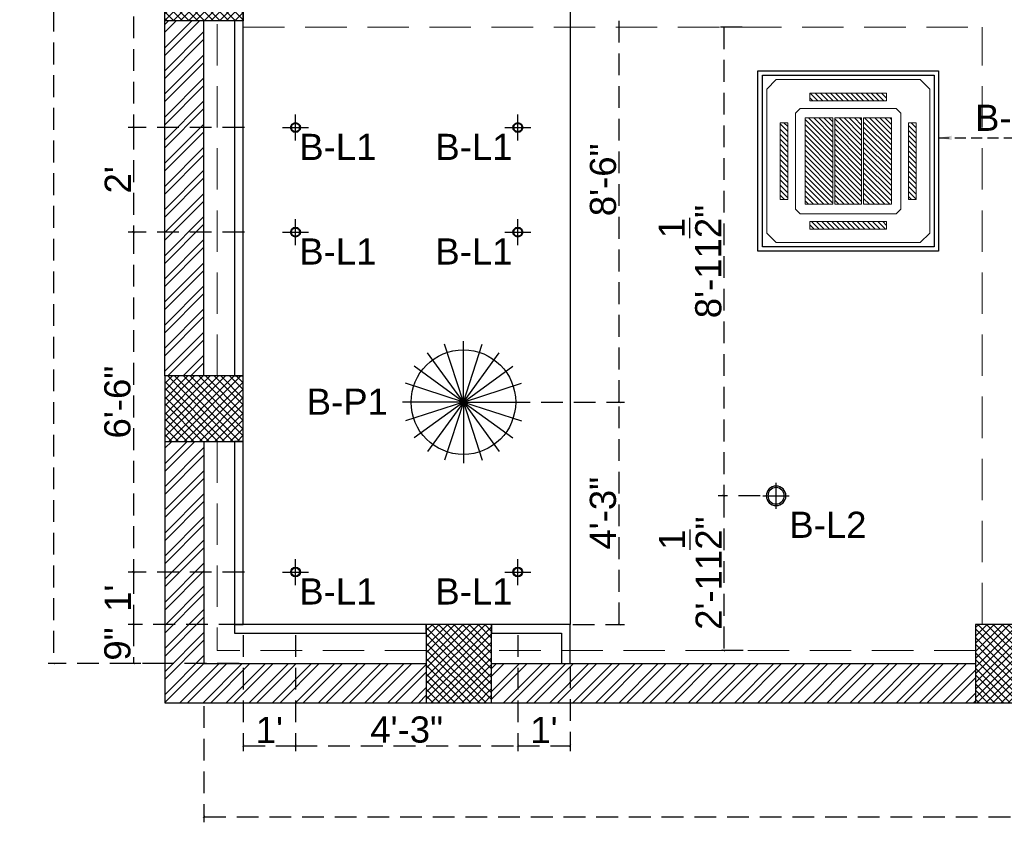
# Model space of a CAD drawing. Header units: inches. Extents: x 105152 to 158499, y 12149 to 30915.
# Tile 72 of 256: x 124635 to 124861, y 17377 to 17561. Entities that reach past the tile are written whole.
import ezdxf

# ---------------------------------------------------------------- set-up
doc = ezdxf.new("R2010")
doc.units = ezdxf.units.IN
doc.header["$MEASUREMENT"] = 0
doc.header["$PDMODE"] = 34
doc.linetypes.add('HIDDEN', pattern=[0.375, 0.25, -0.125])
for name, color, linetype, lineweight in [('-AC-EQUEPMENT', 1, 'Continuous', 20), ('PD_COLUMN', 2, 'Continuous', 60), ('PD_ELEVATION_03', 80, 'Continuous', 25), ('PD_HATCH', 45, 'Continuous', 9)]:
    doc.layers.add(name, color=color, linetype=linetype, lineweight=lineweight)
doc.layers.add('15w led', color=7, linetype='Continuous', true_color=0xe600e6)
for name, color, linetype in [('PD_025_TEXT', 61, 'Continuous'), ('PD_DIMENSION', 101, 'Continuous'), ('PD_LIGHTING', 23, 'Continuous')]:
    doc.layers.add(name, color=color, linetype=linetype)
doc.layers.add('PD_BASE', color=8, linetype='Continuous', transparency=0.5)
doc.styles.get("Standard").update_dxf_attribs({"font": 'arial.ttf', "height": 6})
doc.styles.add('style1', font='arial.ttf', dxfattribs={"height": 500})
doc.dimstyles.new('ISO-10', dxfattribs={"dimtxt": 6, "dimasz": 0.5, "dimexe": 1.25, "dimexo": 0.625, "dimtad": 1, "dimtoh": 1, "dimdec": 1, "dimlunit": 4, "dimtxsty": 'Standard', "dimblk": 'ARCHTICK', "dimcen": 2.5, "dimclrt": 3, "dimadec": 0, "dimazin": 0, "dimtfac": 1, "dimtdec": 1, "dimtmove": 1, "dimatfit": 3, "dimfxl": 1, "dimarcsym": 0})
pattern_1 = [(45, (270111.2745, 44121.918), (-1.767766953, 1.767766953), []), (135, (270111.2745, 44121.918), (-1.767766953, -1.767766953), [])]

# ---------------------------------------------------------------- blocks, each defined once
blk = doc.blocks.new('_ArchTick')
at = {"color": 0, "linetype": 'ByBlock', "const_width": 0.15}
blk.add_lwpolyline([(-0.5, -0.5), (0.5, 0.5)], dxfattribs=at)
blk = doc.blocks.new('*D152')
at = {"layer": 'Defpoints', "color": 0, "ltscale": 20, "transparency": 16777216}
for p in [(125225.99, 17422.43), (124676.99, 17413.43), (125225.99, 17378.27)]:
    blk.add_point(p, dxfattribs=at)
at = {"layer": 'PD_DIMENSION', "color": 0, "linetype": 'HIDDEN', "lineweight": -2, "ltscale": 20, "transparency": 16777216}
for p, q in [((124676.99, 17403.67), (124676.99, 17377.02)), ((125225.99, 17403.67), (125225.99, 17377.02)), ((124676.99, 17378.27), (125225.99, 17378.27))]:
    blk.add_line(p, q, dxfattribs=at)
at = {"layer": 'PD_DIMENSION', "color": 0, "lineweight": -2, "ltscale": 20, "transparency": 16777216, "xscale": 0.5, "yscale": 0.5, "zscale": 0.5, "rotation": 180}
blk.add_blockref('_ArchTick', (124676.99, 17378.27), dxfattribs=at)
at = {"layer": 'PD_DIMENSION', "color": 0, "lineweight": -2, "ltscale": 20, "transparency": 16777216, "xscale": 0.5, "yscale": 0.5, "zscale": 0.5}
blk.add_blockref('_ArchTick', (125225.99, 17378.27), dxfattribs=at)
at = {"layer": 'PD_DIMENSION', "color": 3, "ltscale": 20, "transparency": 16777216, "insert": (124951.49, 17381.95), "char_height": 6, "attachment_point": 5}
blk.add_mtext('45\'-9"', dxfattribs=at)
blk = doc.blocks.new('*D151')
at = {"layer": 'Defpoints', "color": 0, "ltscale": 20, "transparency": 16777216}
for p in [(124676.99, 18343.43), (124642.49, 17413.43), (124676.99, 17413.43)]:
    blk.add_point(p, dxfattribs=at)
at = {"layer": 'PD_DIMENSION', "color": 0, "linetype": 'HIDDEN', "lineweight": -2, "ltscale": 20, "transparency": 16777216}
for p, q in [((124667.89, 18343.43), (124641.24, 18343.43)), ((124642.49, 18343.43), (124642.49, 17413.43)), ((124667.89, 17413.43), (124641.24, 17413.43))]:
    blk.add_line(p, q, dxfattribs=at)
at = {"layer": 'PD_DIMENSION', "color": 0, "lineweight": -2, "ltscale": 20, "transparency": 16777216, "xscale": 0.5, "yscale": 0.5, "zscale": 0.5}
for p, rotation in [((124642.49, 18343.43), 90), ((124642.49, 17413.43), 270)]:
    blk.add_blockref('_ArchTick', p, dxfattribs=dict(at, rotation=rotation))
at = {"layer": 'PD_DIMENSION', "color": 3, "ltscale": 20, "transparency": 16777216, "insert": (124638.8, 17899.16), "char_height": 6, "attachment_point": 5, "rotation": 90}
blk.add_mtext('77\'-6"', dxfattribs=at)
blk = doc.blocks.new('columns2')
at = {"layer": 'PD_HATCH', "lineweight": 5}
h = blk.add_hatch(dxfattribs=at)
h.set_pattern_fill('ANSI37', color=173, scale=20)
h.paths.add_polyline_path([(387, -250), (387, -268), (369, -268), (369, -250)])
h.paths.add_polyline_path([(18, 0), (18, -15), (0, -15), (0, 0)])
h.paths.add_polyline_path([(18, -828), (18, -813), (0, -813), (0, -828)])
h.paths.add_polyline_path([(201, -870), (186, -870), (186, -888), (201, -888)])
h.paths.add_polyline_path([(570, -870), (555, -870), (555, -888), (570, -888)])
h.paths.add_polyline_path([(754.5, -870), (739.5, -870), (739.5, -888), (754.5, -888)])
h.paths.add_polyline_path([(934.5, -870), (919.5, -870), (919.5, -888), (934.5, -888)])
h.paths.add_polyline_path([(385.5, -870), (370.5, -870), (370.5, -888), (385.5, -888)])
h.paths.add_polyline_path([(201, 42), (186, 42), (186, 60), (201, 60)])
h.paths.add_polyline_path([(387, -578), (387, -560), (369, -560), (369, -578)])
h.paths.add_polyline_path([(1116, -731.5), (1116, -716.5), (1098, -716.5), (1098, -731.5)])
h.paths.add_polyline_path([(1116, -111.5), (1116, -96.5), (1098, -96.5), (1098, -111.5)])
h.paths.add_polyline_path([(1116, -561.5), (1116, -576.5), (1098, -576.5), (1098, -561.5)])
h.paths.add_polyline_path([(1116, -251.5), (1116, -266.5), (1098, -266.5), (1098, -251.5)])
h.paths.add_polyline_path([(0, -731.5), (0, -716.5), (18, -716.5), (18, -731.5)])
h.paths.add_polyline_path([(0, -111.5), (0, -96.5), (18, -96.5), (18, -111.5)])
h.paths.add_polyline_path([(0, -406.5), (0, -421.5), (18, -421.5), (18, -406.5)])
h.paths.add_polyline_path([(0, -561.5), (0, -576.5), (18, -576.5), (18, -561.5)])
h.paths.add_polyline_path([(0, -251.5), (0, -266.5), (18, -266.5), (18, -251.5)])
h.paths.add_polyline_path([(993, -111.5), (993, -99.5), (984, -99.5), (984, -111.5)])
h.paths.add_polyline_path([(993, -189.5), (993, -201.5), (984, -201.5), (984, -189.5)])
h.paths.add_polyline_path([(903, -111.5), (903, -99.5), (912, -99.5), (912, -111.5)])
h.paths.add_polyline_path([(903, -189.5), (903, -201.5), (912, -201.5), (912, -189.5)])
h.paths.add_polyline_path([(75, -870), (60, -870), (60, -888), (75, -888)])
h.paths.add_polyline_path([(1116, -870), (1101, -870), (1101, -888), (1116, -888)])
h.paths.add_polyline_path([(75, 42), (60, 42), (60, 60), (75, 60)])
h.paths.add_polyline_path([(570, 42), (555, 42), (555, 60), (570, 60)])
h.paths.add_polyline_path([(754.5, 42), (739.5, 42), (739.5, 60), (754.5, 60)])
h.paths.add_polyline_path([(934.5, 42), (919.5, 42), (919.5, 60), (934.5, 60)])
h.paths.add_polyline_path([(385.5, 42), (370.5, 42), (370.5, 60), (385.5, 60)])
h.paths.add_polyline_path([(1116, 42), (1101, 42), (1101, 60), (1116, 60)])
h.paths.add_polyline_path([(738, -250), (738, -268), (756, -268), (756, -250)])
h.paths.add_polyline_path([(756, -578), (756, -560), (738, -560), (738, -578)])
at = {"layer": 'PD_COLUMN', "color": 173, "lineweight": 5}
for points in [[(0, -731.5), (0, -716.5), (18, -716.5), (18, -731.5)], [(18, -828), (18, -813), (0, -813), (0, -828)], [(75, -870), (60, -870), (60, -888), (75, -888)], [(201, -870), (186, -870), (186, -888), (201, -888)]]:
    blk.add_lwpolyline(points, close=True, dxfattribs=at)
at = {"layer": 'PD_HATCH', "color": 173, "linetype": 'HIDDEN', "lineweight": 5, "ltscale": 38}
for p, q in [((0, -813), (0, -731.5)), ((12, -813), (12, -731.5)), ((18, -733), (187.5, -733)), ((187.5, -870), (187.5, -733)), ((0, -828), (0, -888)), ((12, -828), (12, -876)), ((60, -876), (12, -876)), ((186, -876), (75, -876)), ((60, -888), (0, -888)), ((186, -888), (75, -888))]:
    blk.add_line(p, q, dxfattribs=at)
blk = doc.blocks.new('PENDANT LIGHT')
for q in [(-0.1, 13.93), (-4.42, 13.24), (4.23, 13.24), (-8.33, 11.26), (8.13, 11.26), (-11.42, 8.16), (11.23, 8.16), (-13.41, 4.26), (13.22, 4.26), (-14.1, -0.07), (-13.41, -4.4), (-11.42, -8.3), (-8.33, -11.4), (-4.42, -13.39), (-0.1, -14.07), (4.23, -13.39), (8.13, -11.4), (11.23, -8.3), (13.22, -4.4), (13.9, -0.07)]:
    blk.add_line((-0.1, -0.07), q)
blk.add_circle((-0.1, -0.07), 12)
blk = doc.blocks.new('dgdg')
h = blk.add_hatch()
h.set_pattern_fill('ANSI31', color=256, scale=150)
h.paths.add_polyline_path([(-20, -226), (-60, -226), (-60, -626), (-20, -626)])
h.paths.add_polyline_path([(-175, -71), (-575, -71), (-575, -111), (-175, -111)])
h.paths.add_polyline_path([(-690, -226), (-730, -226), (-730, -626), (-690, -626)])
h.paths.add_polyline_path([(-175, -741), (-575, -741), (-575, -781), (-175, -781)])
h = blk.add_hatch()
h.set_pattern_fill('ANSI31', color=256, scale=150)
h.set_pattern_definition([(45, (17390.127, 13433.387), (-13.258252, 13.258252), [])])
h.paths.add_polyline_path([(-455, -651), (-600, -651), (-600, -201), (-455, -201)])
h.paths.add_polyline_path([(-295, -201), (-150, -201), (-150, -651), (-295, -651)])
h.paths.add_polyline_path([(-305, -651), (-445, -651), (-445, -201), (-305, -201)])
for points in [[(-750, -1), (0, -1), (50, -51), (50, -801), (0, -851), (-750, -851), (-800, -801), (-800, -51)], [(-575, -71), (-175, -71), (-175, -111), (-575, -111)], [(-625, -151), (-125, -151), (-100, -176), (-100, -676), (-125, -701), (-625, -701), (-650, -676), (-650, -176)], [(-690, -626), (-690, -226), (-730, -226), (-730, -626)], [(-60, -626), (-60, -226), (-20, -226), (-20, -626)], [(-575, -781), (-175, -781), (-175, -741), (-575, -741)]]:
    blk.add_lwpolyline(points, close=True)
for points in [[(-455, -651), (-600, -651), (-600, -201), (-455, -201), (-455, -651)], [(-305, -651), (-445, -651), (-445, -201), (-305, -201), (-305, -651)], [(-295, -201), (-150, -201), (-150, -651), (-295, -651), (-295, -201)]]:
    blk.add_lwpolyline(points)
blk = doc.blocks.new('ight 18w')
at = {"lineweight": 25}
for p, q in [((0, 6), (0, -6)), ((6, 0), (-6, 0))]:
    blk.add_line(p, q, dxfattribs=at)
for radius in [4.5, 3.75]:
    blk.add_circle((0, 0), radius, dxfattribs=at)
blk = doc.blocks.new('GFHFGSDF')
at = {"lineweight": 25}
for p, q in [((0, -3), (0, 3)), ((-3, 0), (3, 0))]:
    blk.add_line(p, q, dxfattribs=at)
for radius in [1.12, 0.938]:
    blk.add_circle((0, 0), radius, dxfattribs=at)
blk = doc.blocks.new('*D168')
at = {"layer": 'Defpoints', "color": 0, "ltscale": 20, "transparency": 16777216}
for p in [(124697.99, 17614.43), (124660.85, 17536.43), (124697.99, 17536.43)]:
    blk.add_point(p, dxfattribs=at)
at = {"layer": 'PD_DIMENSION', "color": 0, "linetype": 'HIDDEN', "lineweight": -2, "ltscale": 20, "transparency": 16777216}
for p, q in [((124686.25, 17614.43), (124659.6, 17614.43)), ((124660.85, 17614.43), (124660.85, 17536.43)), ((124686.25, 17536.43), (124659.6, 17536.43))]:
    blk.add_line(p, q, dxfattribs=at)
at = {"layer": 'PD_DIMENSION', "color": 0, "lineweight": -2, "ltscale": 20, "transparency": 16777216, "xscale": 0.5, "yscale": 0.5, "zscale": 0.5}
for p, rotation in [((124660.85, 17614.43), 90), ((124660.85, 17536.43), 270)]:
    blk.add_blockref('_ArchTick', p, dxfattribs=dict(at, rotation=rotation))
at = {"layer": 'PD_DIMENSION', "color": 3, "ltscale": 20, "transparency": 16777216, "insert": (124657.16, 17575.43), "char_height": 6, "attachment_point": 5, "rotation": 90}
blk.add_mtext('6\'-6"', dxfattribs=at)
blk = doc.blocks.new('*D169')
at = {"layer": 'Defpoints', "color": 0, "ltscale": 20, "transparency": 16777216}
for p in [(124697.99, 17536.43), (124660.85, 17512.43), (124697.99, 17512.43)]:
    blk.add_point(p, dxfattribs=at)
at = {"layer": 'PD_DIMENSION', "color": 0, "linetype": 'HIDDEN', "lineweight": -2, "ltscale": 20, "transparency": 16777216}
for p, q in [((124686.25, 17536.43), (124659.6, 17536.43)), ((124660.85, 17536.43), (124660.85, 17512.43)), ((124686.25, 17512.43), (124659.6, 17512.43))]:
    blk.add_line(p, q, dxfattribs=at)
at = {"layer": 'PD_DIMENSION', "color": 0, "lineweight": -2, "ltscale": 20, "transparency": 16777216, "xscale": 0.5, "yscale": 0.5, "zscale": 0.5}
for p, rotation in [((124660.85, 17536.43), 90), ((124660.85, 17512.43), 270)]:
    blk.add_blockref('_ArchTick', p, dxfattribs=dict(at, rotation=rotation))
at = {"layer": 'PD_DIMENSION', "color": 3, "ltscale": 20, "transparency": 16777216, "insert": (124657.21, 17524.43), "char_height": 6, "attachment_point": 5, "rotation": 90}
blk.add_mtext("2'", dxfattribs=at)
blk = doc.blocks.new('*D170')
at = {"layer": 'Defpoints', "color": 0, "ltscale": 20, "transparency": 16777216}
for p in [(124697.99, 17512.43), (124660.85, 17434.43), (124697.99, 17434.43)]:
    blk.add_point(p, dxfattribs=at)
at = {"layer": 'PD_DIMENSION', "color": 0, "linetype": 'HIDDEN', "lineweight": -2, "ltscale": 20, "transparency": 16777216}
for p, q in [((124686.25, 17512.43), (124659.6, 17512.43)), ((124660.85, 17512.43), (124660.85, 17434.43)), ((124686.25, 17434.43), (124659.6, 17434.43))]:
    blk.add_line(p, q, dxfattribs=at)
at = {"layer": 'PD_DIMENSION', "color": 0, "lineweight": -2, "ltscale": 20, "transparency": 16777216, "xscale": 0.5, "yscale": 0.5, "zscale": 0.5}
for p, rotation in [((124660.85, 17512.43), 90), ((124660.85, 17434.43), 270)]:
    blk.add_blockref('_ArchTick', p, dxfattribs=dict(at, rotation=rotation))
at = {"layer": 'PD_DIMENSION', "color": 3, "ltscale": 20, "transparency": 16777216, "insert": (124657.16, 17473.43), "char_height": 6, "attachment_point": 5, "rotation": 90}
blk.add_mtext('6\'-6"', dxfattribs=at)
blk = doc.blocks.new('*D171')
at = {"layer": 'Defpoints', "color": 0, "ltscale": 20, "transparency": 16777216}
for p in [(124697.99, 17434.43), (124660.85, 17422.43), (124685.99, 17422.43)]:
    blk.add_point(p, dxfattribs=at)
at = {"layer": 'PD_DIMENSION', "color": 0, "linetype": 'HIDDEN', "lineweight": -2, "ltscale": 20, "transparency": 16777216}
for p, q in [((124686.25, 17434.43), (124659.6, 17434.43)), ((124660.85, 17434.43), (124660.85, 17422.43)), ((124685.37, 17422.43), (124659.6, 17422.43))]:
    blk.add_line(p, q, dxfattribs=at)
at = {"layer": 'PD_DIMENSION', "color": 0, "lineweight": -2, "ltscale": 20, "transparency": 16777216, "xscale": 0.5, "yscale": 0.5, "zscale": 0.5}
for p, rotation in [((124660.85, 17434.43), 90), ((124660.85, 17422.43), 270)]:
    blk.add_blockref('_ArchTick', p, dxfattribs=dict(at, rotation=rotation))
at = {"layer": 'PD_DIMENSION', "color": 3, "ltscale": 20, "transparency": 16777216, "insert": (124657.21, 17428.43), "char_height": 6, "attachment_point": 5, "rotation": 90}
blk.add_mtext("1'", dxfattribs=at)
blk = doc.blocks.new('*D172')
at = {"layer": 'Defpoints', "color": 0, "ltscale": 20, "transparency": 16777216}
for p in [(124685.99, 17422.43), (124660.85, 17413.43), (124685.66, 17413.43)]:
    blk.add_point(p, dxfattribs=at)
at = {"layer": 'PD_DIMENSION', "color": 0, "linetype": 'HIDDEN', "lineweight": -2, "ltscale": 20, "transparency": 16777216}
for p, q in [((124685.37, 17422.43), (124659.6, 17422.43)), ((124660.85, 17422.43), (124660.85, 17413.43)), ((124685.04, 17413.43), (124659.6, 17413.43))]:
    blk.add_line(p, q, dxfattribs=at)
at = {"layer": 'PD_DIMENSION', "color": 0, "lineweight": -2, "ltscale": 20, "transparency": 16777216, "xscale": 0.5, "yscale": 0.5, "zscale": 0.5}
for p, rotation in [((124660.85, 17422.43), 90), ((124660.85, 17413.43), 270)]:
    blk.add_blockref('_ArchTick', p, dxfattribs=dict(at, rotation=rotation))
at = {"layer": 'PD_DIMENSION', "color": 3, "ltscale": 20, "transparency": 16777216, "insert": (124657.16, 17417.93), "char_height": 6, "attachment_point": 5, "rotation": 90}
blk.add_mtext('9"', dxfattribs=at)
blk = doc.blocks.new('*D173')
at = {"layer": 'Defpoints', "color": 0, "ltscale": 20, "transparency": 16777216}
for p in [(124697.99, 17434.43), (124685.99, 17422.43), (124697.99, 17394.57)]:
    blk.add_point(p, dxfattribs=at)
at = {"layer": 'PD_DIMENSION', "color": 0, "linetype": 'HIDDEN', "lineweight": -2, "ltscale": 20, "transparency": 16777216}
for p, q in [((124685.99, 17419.97), (124685.99, 17393.32)), ((124697.99, 17419.97), (124697.99, 17393.32)), ((124685.99, 17394.57), (124697.99, 17394.57))]:
    blk.add_line(p, q, dxfattribs=at)
at = {"layer": 'PD_DIMENSION', "color": 0, "lineweight": -2, "ltscale": 20, "transparency": 16777216, "xscale": 0.5, "yscale": 0.5, "zscale": 0.5, "rotation": 180}
blk.add_blockref('_ArchTick', (124685.99, 17394.57), dxfattribs=at)
at = {"layer": 'PD_DIMENSION', "color": 0, "lineweight": -2, "ltscale": 20, "transparency": 16777216, "xscale": 0.5, "yscale": 0.5, "zscale": 0.5}
blk.add_blockref('_ArchTick', (124697.99, 17394.57), dxfattribs=at)
at = {"layer": 'PD_DIMENSION', "color": 3, "ltscale": 20, "transparency": 16777216, "insert": (124691.99, 17398.21), "char_height": 6, "attachment_point": 5}
blk.add_mtext("1'", dxfattribs=at)
blk = doc.blocks.new('*D174')
at = {"layer": 'Defpoints', "color": 0, "ltscale": 20, "transparency": 16777216}
for p in [(124697.99, 17434.43), (124748.99, 17434.43), (124748.99, 17394.57)]:
    blk.add_point(p, dxfattribs=at)
at = {"layer": 'PD_DIMENSION', "color": 0, "linetype": 'HIDDEN', "lineweight": -2, "ltscale": 20, "transparency": 16777216}
for p, q in [((124697.99, 17419.97), (124697.99, 17393.32)), ((124748.99, 17419.97), (124748.99, 17393.32)), ((124697.99, 17394.57), (124748.99, 17394.57))]:
    blk.add_line(p, q, dxfattribs=at)
at = {"layer": 'PD_DIMENSION', "color": 0, "lineweight": -2, "ltscale": 20, "transparency": 16777216, "xscale": 0.5, "yscale": 0.5, "zscale": 0.5, "rotation": 180}
blk.add_blockref('_ArchTick', (124697.99, 17394.57), dxfattribs=at)
at = {"layer": 'PD_DIMENSION', "color": 0, "lineweight": -2, "ltscale": 20, "transparency": 16777216, "xscale": 0.5, "yscale": 0.5, "zscale": 0.5}
blk.add_blockref('_ArchTick', (124748.99, 17394.57), dxfattribs=at)
at = {"layer": 'PD_DIMENSION', "color": 3, "ltscale": 20, "transparency": 16777216, "insert": (124723.49, 17398.26), "char_height": 6, "attachment_point": 5}
blk.add_mtext('4\'-3"', dxfattribs=at)
blk = doc.blocks.new('*D175')
at = {"layer": 'Defpoints', "color": 0, "ltscale": 20, "transparency": 16777216}
for p in [(124748.99, 17434.43), (124760.99, 17413.43), (124760.99, 17394.57)]:
    blk.add_point(p, dxfattribs=at)
at = {"layer": 'PD_DIMENSION', "color": 0, "linetype": 'HIDDEN', "lineweight": -2, "ltscale": 20, "transparency": 16777216}
for p, q in [((124748.99, 17419.97), (124748.99, 17393.32)), ((124760.99, 17412.8), (124760.99, 17393.32)), ((124748.99, 17394.57), (124760.99, 17394.57))]:
    blk.add_line(p, q, dxfattribs=at)
at = {"layer": 'PD_DIMENSION', "color": 0, "lineweight": -2, "ltscale": 20, "transparency": 16777216, "xscale": 0.5, "yscale": 0.5, "zscale": 0.5, "rotation": 180}
blk.add_blockref('_ArchTick', (124748.99, 17394.57), dxfattribs=at)
at = {"layer": 'PD_DIMENSION', "color": 0, "lineweight": -2, "ltscale": 20, "transparency": 16777216, "xscale": 0.5, "yscale": 0.5, "zscale": 0.5}
blk.add_blockref('_ArchTick', (124760.99, 17394.57), dxfattribs=at)
at = {"layer": 'PD_DIMENSION', "color": 3, "ltscale": 20, "transparency": 16777216, "insert": (124754.99, 17398.21), "char_height": 6, "attachment_point": 5}
blk.add_mtext("1'", dxfattribs=at)
blk = doc.blocks.new('*D216')
at = {"layer": 'Defpoints', "color": 0, "ltscale": 20, "transparency": 16777216}
for p in [(124801.09, 17559.43), (124796.22, 17451.93), (124805.24, 17451.93)]:
    blk.add_point(p, dxfattribs=at)
at = {"layer": 'PD_DIMENSION', "color": 0, "linetype": 'HIDDEN', "lineweight": -2, "ltscale": 20, "transparency": 16777216}
for p, q in [((124800.47, 17559.43), (124794.97, 17559.43)), ((124796.22, 17559.43), (124796.22, 17451.93)), ((124804.62, 17451.93), (124794.97, 17451.93))]:
    blk.add_line(p, q, dxfattribs=at)
at = {"layer": 'PD_DIMENSION', "color": 0, "lineweight": -2, "ltscale": 20, "transparency": 16777216, "xscale": 0.5, "yscale": 0.5, "zscale": 0.5}
for p, rotation in [((124796.22, 17559.43), 90), ((124796.22, 17451.93), 270)]:
    blk.add_blockref('_ArchTick', p, dxfattribs=dict(at, rotation=rotation))
at = {"layer": 'PD_DIMENSION', "color": 3, "ltscale": 20, "transparency": 16777216, "insert": (124788.52, 17505.68), "char_height": 6, "attachment_point": 5, "rotation": 90}
blk.add_mtext('8\'-11{\\H1.000000x;\\S1/2;}"', dxfattribs=at)
blk = doc.blocks.new('*D217')
at = {"layer": 'Defpoints', "color": 0, "ltscale": 20, "transparency": 16777216}
for p in [(124805.24, 17451.93), (124796.22, 17416.43), (124801.34, 17416.43)]:
    blk.add_point(p, dxfattribs=at)
at = {"layer": 'PD_DIMENSION', "color": 0, "linetype": 'HIDDEN', "lineweight": -2, "ltscale": 20, "transparency": 16777216}
for p, q in [((124804.62, 17451.93), (124794.97, 17451.93)), ((124796.22, 17451.93), (124796.22, 17416.43)), ((124800.72, 17416.43), (124794.97, 17416.43))]:
    blk.add_line(p, q, dxfattribs=at)
at = {"layer": 'PD_DIMENSION', "color": 0, "lineweight": -2, "ltscale": 20, "transparency": 16777216, "xscale": 0.5, "yscale": 0.5, "zscale": 0.5}
for p, rotation in [((124796.22, 17451.93), 90), ((124796.22, 17416.43), 270)]:
    blk.add_blockref('_ArchTick', p, dxfattribs=dict(at, rotation=rotation))
at = {"layer": 'PD_DIMENSION', "color": 3, "ltscale": 20, "transparency": 16777216, "insert": (124788.57, 17434.18), "char_height": 6, "attachment_point": 5, "rotation": 90}
blk.add_mtext('2\'-11{\\H1.000000x;\\S1/2;}"', dxfattribs=at)
blk = doc.blocks.new('*D308')
at = {"layer": 'Defpoints', "color": 0, "ltscale": 20, "transparency": 16777216}
for p in [(124736.5, 17473.43), (124772.24, 17473.43), (124760.99, 17422.43)]:
    blk.add_point(p, dxfattribs=at)
at = {"layer": 'PD_DIMENSION', "color": 0, "linetype": 'HIDDEN', "lineweight": -2, "ltscale": 20, "transparency": 16777216}
for p, q in [((124746.84, 17473.43), (124773.49, 17473.43)), ((124772.24, 17422.43), (124772.24, 17473.43)), ((124761.62, 17422.43), (124773.49, 17422.43))]:
    blk.add_line(p, q, dxfattribs=at)
at = {"layer": 'PD_DIMENSION', "color": 0, "lineweight": -2, "ltscale": 20, "transparency": 16777216, "xscale": 0.5, "yscale": 0.5, "zscale": 0.5}
for p, rotation in [((124772.24, 17473.43), 90), ((124772.24, 17422.43), 270)]:
    blk.add_blockref('_ArchTick', p, dxfattribs=dict(at, rotation=rotation))
at = {"layer": 'PD_DIMENSION', "color": 3, "ltscale": 20, "transparency": 16777216, "insert": (124768.55, 17447.93), "char_height": 6, "attachment_point": 5, "rotation": 90}
blk.add_mtext('4\'-3"', dxfattribs=at)
blk = doc.blocks.new('*D309')
at = {"layer": 'Defpoints', "color": 0, "ltscale": 20, "transparency": 16777216}
for p in [(124750.5, 17575.43), (124772.24, 17575.43), (124736.5, 17473.43)]:
    blk.add_point(p, dxfattribs=at)
at = {"layer": 'PD_DIMENSION', "color": 0, "linetype": 'HIDDEN', "lineweight": -2, "ltscale": 20, "transparency": 16777216}
for p, q in [((124751.13, 17575.43), (124773.49, 17575.43)), ((124772.24, 17473.43), (124772.24, 17575.43)), ((124746.84, 17473.43), (124773.49, 17473.43))]:
    blk.add_line(p, q, dxfattribs=at)
at = {"layer": 'PD_DIMENSION', "color": 0, "lineweight": -2, "ltscale": 20, "transparency": 16777216, "xscale": 0.5, "yscale": 0.5, "zscale": 0.5}
for p, rotation in [((124772.24, 17575.43), 90), ((124772.24, 17473.43), 270)]:
    blk.add_blockref('_ArchTick', p, dxfattribs=dict(at, rotation=rotation))
at = {"layer": 'PD_DIMENSION', "color": 3, "ltscale": 20, "transparency": 16777216, "insert": (124768.56, 17524.43), "char_height": 6, "attachment_point": 5, "rotation": 90}
blk.add_mtext('8\'-6"', dxfattribs=at)

msp = doc.modelspace()

# ---------------------------------------------------------------- hatches: boundary and pattern name
at = {"layer": 'PD_BASE'}
h = msp.add_hatch(dxfattribs=at)
h.set_pattern_fill('ANSI32', color=256, scale=10)
h.set_pattern_definition([(45, (124673.841, 17518.1774), (-2.65165, 2.65165), []), (45, (124675.6088, 17518.1774), (-2.65165, 2.65165), [])])
h.paths.add_polyline_path([(124676.99, 17560.93), (124667.99, 17560.93), (124667.99, 17479.43), (124676.99, 17479.43)])
h.paths.add_polyline_path([(125038.49, 17413.43), (124868.99, 17413.43), (124868.99, 17404.43), (125038.49, 17404.43)])
h.paths.add_polyline_path([(125222.99, 17413.43), (125053.49, 17413.43), (125053.49, 17404.43), (125222.99, 17404.43)])
h.paths.add_polyline_path([(124676.99, 18277.43), (124667.99, 18277.43), (124667.99, 18195.93), (124676.99, 18195.93)])
h.paths.add_polyline_path([(124676.99, 18180.93), (124667.99, 18180.93), (124667.99, 18040.93), (124676.99, 18040.93)])
h.paths.add_polyline_path([(124676.99, 18025.93), (124667.99, 18025.93), (124667.99, 17885.93), (124676.99, 17885.93)])
h.paths.add_polyline_path([(124676.99, 17870.93), (124667.99, 17870.93), (124667.99, 17730.93), (124676.99, 17730.93)])
h.paths.add_polyline_path([(124676.99, 17715.93), (124667.99, 17715.93), (124667.99, 17575.93), (124676.99, 17575.93)])
h.paths.add_polyline_path([(125768.99, 18352.43), (125602.49, 18352.43), (125602.49, 18343.43), (125768.99, 18343.43)])
h.paths.add_polyline_path([(125587.49, 18352.43), (125422.49, 18352.43), (125422.49, 18343.43), (125587.49, 18343.43)])
h.paths.add_polyline_path([(125407.49, 18352.43), (125237.99, 18352.43), (125237.99, 18343.43), (125407.49, 18343.43)])
h.paths.add_polyline_path([(125222.99, 18352.43), (125053.49, 18352.43), (125053.49, 18343.43), (125222.99, 18343.43)])
h.paths.add_polyline_path([(124853.99, 18352.43), (124742.99, 18352.43), (124742.99, 18343.43), (124853.99, 18343.43)])
h.paths.add_polyline_path([(124727.99, 18352.43), (124667.99, 18352.43), (124667.99, 18292.43), (124676.99, 18292.43), (124676.99, 18343.43), (124727.99, 18343.43)])
h.paths.add_polyline_path([(124676.99, 17464.43), (124667.99, 17464.43), (124667.99, 17404.43), (124727.99, 17404.43), (124727.99, 17413.43), (124676.99, 17413.43)])
h.paths.add_polyline_path([(124853.99, 17413.43), (124742.99, 17413.43), (124742.99, 17404.43), (124853.99, 17404.43)])
h.paths.add_polyline_path([(125262.74, 17413.43), (125237.99, 17413.43), (125237.99, 17404.43), (125262.74, 17404.43)])
h.paths.add_polyline_path([(125407.49, 17413.43), (125382.74, 17413.43), (125382.74, 17404.43), (125407.49, 17404.43)])
h.paths.add_polyline_path([(125444.99, 17413.43), (125422.49, 17413.43), (125422.49, 17404.43), (125444.99, 17404.43)])
h.paths.add_polyline_path([(125587.49, 17413.43), (125564.99, 17413.43), (125564.99, 17404.43), (125587.49, 17404.43)])
h.paths.add_polyline_path([(125624.99, 17413.43), (125602.49, 17413.43), (125602.49, 17404.43), (125624.99, 17404.43)])
h.paths.add_polyline_path([(125768.99, 17413.43), (125744.99, 17413.43), (125744.99, 17404.43), (125768.99, 17404.43)])
h.paths.add_polyline_path([(125783.99, 17422.43), (125774.99, 17422.43)])
h.paths.add_polyline_path([(125783.99, 17560.93), (125774.99, 17560.93), (125774.99, 17422.43), (125783.99, 17422.43)])
h.paths.add_polyline_path([(125783.99, 17715.93), (125774.99, 17715.93), (125774.99, 17575.93), (125783.99, 17575.93)])
h.paths.add_polyline_path([(125783.99, 18025.93), (125774.99, 18025.93), (125774.99, 17730.93), (125783.99, 17730.93)])
h.paths.add_polyline_path([(125783.99, 18334.43), (125774.99, 18334.43), (125774.99, 18195.93), (125783.99, 18195.93)])
h.paths.add_polyline_path([(125765.99, 18192.93), (125660.99, 18192.93), (125660.99, 18183.93), (125765.99, 18183.93)])
h.paths.add_polyline_path([(125660.99, 18180.93), (125651.99, 18180.93), (125651.99, 18102.93), (125660.99, 18102.93)])
h.paths.add_polyline_path([(125651.99, 18192.93), (125579.99, 18192.93), (125579.99, 18183.93), (125651.99, 18183.93)])
h.paths.add_polyline_path([(125579.99, 18180.93), (125570.99, 18180.93), (125570.99, 18102.93), (125579.99, 18102.93)])
h.paths.add_polyline_path([(125570.99, 18192.93), (125489.99, 18192.93), (125489.99, 18090.93), (125516.99, 18090.93), (125516.99, 18099.93), (125498.99, 18099.93), (125498.99, 18183.93), (125570.99, 18183.93)])
h.paths.add_polyline_path([(125570.99, 18099.93), (125552.99, 18099.93), (125552.99, 18090.93), (125570.99, 18090.93)], flags=17)
h.paths.add_polyline_path([(125597.99, 18099.93), (125579.99, 18099.93), (125579.99, 18090.93), (125597.99, 18090.93)])
h.paths.add_polyline_path([(125651.99, 18099.93), (125633.99, 18099.93), (125633.99, 18090.93), (125651.99, 18090.93)])
h.paths.add_polyline_path([(125660.99, 18090.93), (125651.99, 18090.93), (125651.99, 18027.93), (125660.99, 18027.93)])
h.paths.add_polyline_path([(125783.99, 18041.93), (125774.99, 18041.93), (125774.99, 18040.93), (125783.99, 18040.93)])
h.paths.add_polyline_path([(125783.99, 18180.93), (125774.99, 18180.93), (125774.99, 18161.93), (125783.99, 18161.93)])
h.paths.add_polyline_path([(124905.74, 18343.43), (124905.74, 18352.43), (124868.99, 18352.43), (124868.99, 18343.43)])
h.paths.add_polyline_path([(125001.74, 18352.43), (125001.74, 18343.43), (125038.49, 18343.43), (125038.49, 18352.43)])
h = msp.add_hatch(dxfattribs=at)
h.set_pattern_fill('ANSI37', color=256, scale=20)
h.set_pattern_definition(pattern_1)
h.paths.add_polyline_path([(124667.99, 17560.93), (124667.99, 17575.93), (124685.99, 17575.93), (124685.99, 17560.93)])
h = msp.add_hatch(dxfattribs=at)
h.set_pattern_fill('ANSI37', color=256, scale=20)
h.set_pattern_definition(pattern_1)
h.paths.add_polyline_path([(124667.99, 17464.43), (124667.99, 17479.43), (124685.99, 17479.43), (124685.99, 17464.43)])
h = msp.add_hatch(dxfattribs=at)
h.set_pattern_fill('ANSI37', color=256, scale=20)
h.set_pattern_definition(pattern_1)
h.paths.add_polyline_path([(124742.99, 17404.43), (124727.99, 17404.43), (124727.99, 17422.43), (124742.99, 17422.43)])
h = msp.add_hatch(dxfattribs=at)
h.set_pattern_fill('ANSI37', color=256, scale=20)
h.set_pattern_definition(pattern_1)
h.paths.add_polyline_path([(124868.99, 17404.43), (124853.99, 17404.43), (124853.99, 17422.43), (124868.99, 17422.43)])

# ---------------------------------------------------------------- linework, layer by layer
at = {"layer": 'PD_BASE', "lineweight": 30}
for p, q in [((124667.99, 17479.43), (124667.99, 17560.93)), ((124676.99, 17479.43), (124676.99, 17560.93)), ((124667.99, 17464.43), (124667.99, 17404.43)), ((124676.99, 17464.43), (124676.99, 17413.43)), ((124676.99, 17413.43), (124727.99, 17413.43)), ((124742.99, 17413.43), (124853.99, 17413.43)), ((124667.99, 17404.43), (124853.99, 17404.43))]:
    msp.add_line(p, q, dxfattribs=at)
at = {"layer": 'PD_BASE'}
for points in [[(124667.99, 17560.93), (124667.99, 17575.93), (124685.99, 17575.93), (124685.99, 17560.93)], [(124683.99, 17560.93), (124683.99, 17479.43), (124685.99, 17479.43), (124685.99, 17560.93)], [(124685.99, 17464.43), (124685.99, 17479.43), (124667.99, 17479.43), (124667.99, 17464.43)], [(124683.99, 17464.43), (124683.99, 17422.43), (124685.99, 17422.43), (124685.99, 17464.43)], [(124727.99, 17422.43), (124683.99, 17422.43), (124683.99, 17420.43), (124727.99, 17420.43)], [(124742.99, 17422.43), (124727.99, 17422.43), (124727.99, 17404.43), (124742.99, 17404.43)], [(124868.99, 17422.43), (124853.99, 17422.43), (124853.99, 17404.43), (124868.99, 17404.43)]]:
    msp.add_lwpolyline(points, close=True, dxfattribs=at)
msp.add_lwpolyline([(124760.99, 17413.43), (124760.99, 17422.43), (124742.99, 17422.43), (124742.99, 17420.43), (124758.99, 17420.43), (124758.99, 17413.43)], dxfattribs=at)
at = {"layer": 'PD_ELEVATION_03'}
msp.add_lwpolyline([(124685.99, 17422.43), (124685.99, 17730.93), (124676.99, 17730.93), (124676.99, 17870.93), (124685.99, 17870.93), (124685.99, 18180.93), (124760.99, 18180.93), (124760.99, 17922.43), (124748.99, 17922.43), (124748.99, 17680.93), (124760.99, 17680.93), (124760.99, 17422.43)], close=True, dxfattribs=at)
at = {"layer": 'PD_LIGHTING'}
for points in [[(124804.09, 17549.43), (124845.49, 17549.43), (124845.49, 17508.03), (124804.09, 17508.03)], [(124805.09, 17548.43), (124844.49, 17548.43), (124844.49, 17509.03), (124805.09, 17509.03)]]:
    msp.add_lwpolyline(points, close=True, dxfattribs=at)

# ---------------------------------------------------------------- block references
at = {"layer": '-AC-EQUEPMENT', "color": 251, "true_color": 0x636466, "xscale": -0.04399999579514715, "yscale": 0.04399999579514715, "zscale": 0.04399999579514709}
msp.add_blockref('dgdg', (124808.29, 17547.47), dxfattribs=at)
at = {"layer": '15w led', "xscale": -0.5, "yscale": 0.5, "zscale": 0.5, "rotation": 90}
msp.add_blockref('ight 18w', (124808.24, 17451.93), dxfattribs=at)
at = {"layer": 'PD_COLUMN'}
msp.add_blockref('columns2', (124667.99, 18292.43), dxfattribs=at)
at = {"layer": 'PD_LIGHTING'}
for name, p in [('GFHFGSDF', (124697.99, 17536.43)), ('GFHFGSDF', (124748.99, 17536.43)), ('GFHFGSDF', (124697.99, 17512.43)), ('GFHFGSDF', (124748.99, 17512.43)), ('PENDANT LIGHT', (124736.6, 17473.5)), ('GFHFGSDF', (124697.99, 17434.43)), ('GFHFGSDF', (124748.99, 17434.43))]:
    msp.add_blockref(name, p, dxfattribs=at)

# ---------------------------------------------------------------- texts
at = {"layer": 'PD_025_TEXT', "char_height": 6, "width": 31.6583, "attachment_point": 1, "style": 'style1'}
for s, insert in [('\\pxi0.40344,qc;B-L7', (124845.7, 17541.67)), ('\\pxi0.40344,qc;B-L1', (124690.66, 17534.99)), ('\\pxi0.40344,qc;B-L1', (124721.89, 17534.99)), ('\\pxi0.40344,qc;B-L1', (124690.66, 17510.99)), ('\\pxi0.40344,qc;B-L1', (124721.89, 17510.99)), ('\\pxi0.40344,qc;B-P1', (124692.83, 17476.52)), ('\\pxi0.40344,qc;B-L2', (124803.09, 17448.28)), ('\\pxi0.40344,qc;B-L1', (124690.66, 17432.99)), ('\\pxi0.40344,qc;B-L1', (124721.89, 17432.99))]:
    msp.add_mtext(s, dxfattribs=dict(at, insert=insert))

# ---------------------------------------------------------------- dimensions: what is measured, and where the dimension line sits
at = {"layer": 'PD_DIMENSION', "ltscale": 20}
dim = msp.add_linear_dim(base=(124642.49, 17413.43), p1=(124676.99, 18343.43), p2=(124676.99, 17413.43), angle=90, dimstyle='ISO-10', override={"dimfxl": 25.4, "dimfxlon": 1, "dimarcsym": 1}, dxfattribs=at)
dim.commit()
dim.dimension.update_dxf_attribs({"geometry": '*D151', "text_midpoint": (124642.49, 17899.16), "dimtype": 160})
for base, p1, p2, picture, middle in [((124660.85, 17536.43), (124697.99, 17614.43), (124697.99, 17536.43), '*D168', (124657.16, 17575.43)), ((124772.24, 17575.43), (124736.5, 17473.43), (124750.5, 17575.43), '*D309', (124768.56, 17524.43)), ((124796.22, 17451.93), (124801.09, 17559.43), (124805.24, 17451.93), '*D216', (124788.52, 17505.68)), ((124660.85, 17512.43), (124697.99, 17536.43), (124697.99, 17512.43), '*D169', (124657.21, 17524.43)), ((124660.85, 17434.43), (124697.99, 17512.43), (124697.99, 17434.43), '*D170', (124657.16, 17473.43)), ((124772.24, 17473.43), (124760.99, 17422.43), (124736.5, 17473.43), '*D308', (124768.55, 17447.93)), ((124796.22, 17416.43), (124805.24, 17451.93), (124801.34, 17416.43), '*D217', (124788.57, 17434.18)), ((124660.85, 17422.43), (124697.99, 17434.43), (124685.99, 17422.43), '*D171', (124657.21, 17428.43)), ((124660.85, 17413.43), (124685.99, 17422.43), (124685.66, 17413.43), '*D172', (124657.16, 17417.93))]:
    dim = msp.add_linear_dim(base=base, p1=p1, p2=p2, angle=90, dimstyle='ISO-10', override={"dimfxl": 25.4, "dimfxlon": 1, "dimarcsym": 1}, dxfattribs=at)
    dim.commit()
    dim.dimension.update_dxf_attribs({"geometry": picture, "text_midpoint": middle})
for base, p1, p2, picture, middle in [((124697.99, 17394.57), (124685.99, 17422.43), (124697.99, 17434.43), '*D173', (124691.99, 17398.21)), ((124748.99, 17394.57), (124697.99, 17434.43), (124748.99, 17434.43), '*D174', (124723.49, 17398.26)), ((124760.99, 17394.57), (124748.99, 17434.43), (124760.99, 17413.43), '*D175', (124754.99, 17398.21)), ((125225.99, 17378.27), (124676.99, 17413.43), (125225.99, 17422.43), '*D152', (124951.49, 17381.95))]:
    dim = msp.add_linear_dim(base=base, p1=p1, p2=p2, dimstyle='ISO-10', override={"dimfxl": 25.4, "dimfxlon": 1, "dimarcsym": 1}, dxfattribs=at)
    dim.commit()
    dim.dimension.update_dxf_attribs({"geometry": picture, "text_midpoint": middle})

# ---------------------------------------------------------------- leaders
at = {"layer": 'PD_025_TEXT', "linetype": 'HIDDEN', "ltscale": 10}
msp.add_leader([(124845.49, 17534.06), (124873.05, 17534.06)], dimstyle='ISO-10', override={"dimasz": 3, "dimtad": 0, "dimfxl": 25.4, "dimfxlon": 1, "dimarcsym": 1}, dxfattribs=at)

doc.saveas('drawing.dxf')
